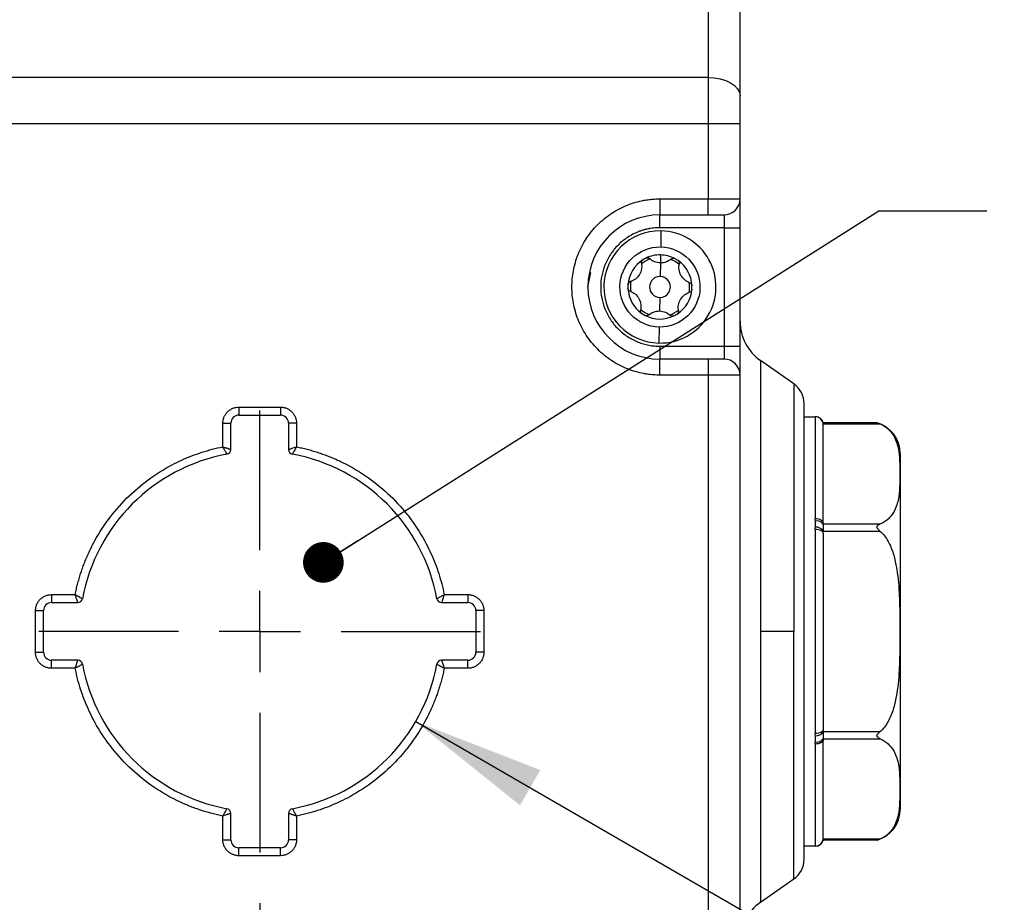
# Model space of a CAD drawing. Header units: millimetres. Extents: x 16 to 683, y 16 to 524.
# Tile 5 of 38: x 153 to 215, y 129 to 184. Entities that reach past the tile are written whole.
import ezdxf

# ---------------------------------------------------------------- set-up
doc = ezdxf.new("R2010")
doc.units = ezdxf.units.MM
doc.header["$LTSCALE"] = 2.5
doc.linetypes.add('CENTERX2', pattern=[20.32, 12.7, -2.54, 2.54, -2.54])
doc.layers.add('CENTER', color=40, linetype='CENTERX2')
doc.layers.add('DIMENSIONS', color=140, linetype='Continuous', lineweight=25)
doc.styles.add('SLDTEXTSTYLE0', font='TXT', dxfattribs={"width": 0.7})
doc.dimstyles.new('SLDDIMSTYLE1', dxfattribs={"dimtxt": 5.39502, "dimasz": 8.255, "dimexe": 0, "dimexo": 0.0625, "dimgap": 1.348755, "dimtad": 0, "dimtih": 1, "dimtoh": 1, "dimrnd": 1e-09, "dimzin": 4, "dimdsep": 46, "dimtxsty": 'SLDTEXTSTYLE0', "dimsah": 1, "dimcen": 0.09, "dimadec": 0, "dimazin": 1, "dimtfac": 1, "dimtofl": 0, "dimtmove": 0, "dimatfit": 3, "dimfxl": 0, "dimfrac": 2, "dimtolj": 1, "dimtzin": 12, "dimarcsym": 0})
doc.dimstyles.new('SLDDIMSTYLE4', dxfattribs={"dimtxt": 5.39502, "dimasz": 8.255, "dimexe": 0, "dimexo": 0.0625, "dimgap": 1.348755, "dimtad": 0, "dimtih": 1, "dimtoh": 1, "dimrnd": 1e-09, "dimzin": 4, "dimdsep": 46, "dimtxsty": 'SLDTEXTSTYLE0', "dimsah": 1, "dimcen": 0.09, "dimadec": 0, "dimazin": 1, "dimtfac": 1, "dimtmove": 0, "dimatfit": 0, "dimfxl": 0, "dimfrac": 2, "dimtolj": 1, "dimtzin": 12, "dimarcsym": 0})
doc.dimstyles.new('SLDDIMSTYLE5', dxfattribs={"dimtxt": 5.39502, "dimasz": 8.255, "dimexe": 0, "dimexo": 0.0625, "dimgap": 1.348755, "dimtad": 0, "dimtih": 1, "dimtoh": 1, "dimrnd": 1e-09, "dimzin": 12, "dimdsep": 46, "dimtxsty": 'SLDTEXTSTYLE0', "dimsah": 1, "dimcen": 0, "dimadec": 0, "dimazin": 3, "dimtfac": 1, "dimtofl": 0, "dimtmove": 0, "dimatfit": 3, "dimfxl": 0, "dimfrac": 2, "dimtolj": 1, "dimtzin": 12, "dimarcsym": 0})
doc.dimstyles.new('SLDDIMSTYLE6', dxfattribs={"dimtxt": 0.18, "dimasz": 2.54, "dimexe": 0, "dimexo": 0.0625, "dimgap": 0, "dimtad": 0, "dimtih": 1, "dimtoh": 1, "dimdec": 0, "dimrnd": 1e-09, "dimzin": 0, "dimdsep": 46, "dimtxsty": 'Standard', "dimblk1": 'DOT', "dimblk2": 'DOT', "dimsah": 1, "dimcen": 0.09, "dimadec": 0, "dimazin": 0, "dimtfac": 2.54, "dimtdec": 0, "dimtofl": 0, "dimtmove": 0, "dimatfit": 3, "dimldrblk": 'DOT', "dimfxl": 0, "dimfrac": 2, "dimtolj": 1, "dimtzin": 0, "dimarcsym": 0})

# ---------------------------------------------------------------- blocks, each defined once
blk = doc.blocks.new('_D_5')
at = {"layer": 'DIMENSIONS'}
for p, q in [((133, 129.142), (133, 74.77)), ((168, 129.142), (168, 74.77)), ((133, 82.707), (117.125, 82.707)), ((141.682, 82.707), (139.87, 82.707)), ((139.87, 82.707), (139.87, 74.133)), ((157.713, 82.707), (159.525, 82.707)), ((159.525, 82.707), (159.525, 74.133)), ((168, 82.707), (183.875, 82.707)), ((139.87, 74.133), (141.682, 74.133)), ((159.525, 74.133), (157.713, 74.133))]:
    blk.add_line(p, q, dxfattribs=at)
for points in [[(133, 82.707), (124.745, 83.977), (124.745, 81.437)], [(168, 82.707), (176.255, 81.437), (176.255, 83.977)]]:
    blk.add_solid(points, dxfattribs=at)
at = {"layer": 'DIMENSIONS', "char_height": 5.2917, "attachment_point": 1, "style": 'SLDTEXTSTYLE0'}
for s, insert in [('35.0', (141.682, 90.736)), ('1.38', (141.682, 80.954))]:
    blk.add_mtext(s, dxfattribs=dict(at, insert=insert))
blk = doc.blocks.new('_D_6')
at = {"layer": 'DIMENSIONS'}
for p, q in [((168, 129.142), (168, 74.77)), ((198, 115.432), (198, 74.77)), ((168, 82.707), (198, 82.707)), ((198, 82.707), (209.989, 82.707)), ((217.299, 82.707), (215.488, 82.707)), ((215.488, 82.707), (215.488, 74.133)), ((233.331, 82.707), (235.143, 82.707)), ((235.143, 82.707), (235.143, 74.133)), ((215.488, 74.133), (217.299, 74.133)), ((235.143, 74.133), (233.331, 74.133))]:
    blk.add_line(p, q, dxfattribs=at)
for points in [[(168, 82.707), (176.255, 81.437), (176.255, 83.977)], [(198, 82.707), (189.745, 83.977), (189.745, 81.437)]]:
    blk.add_solid(points, dxfattribs=at)
at = {"layer": 'DIMENSIONS', "char_height": 5.2917, "attachment_point": 1, "style": 'SLDTEXTSTYLE0'}
for s, insert in [('30.0', (217.299, 90.736)), ('1.18', (217.299, 80.954))]:
    blk.add_mtext(s, dxfattribs=dict(at, insert=insert))
blk = doc.blocks.new('_D_7')
at = {"layer": 'DIMENSIONS'}
for p, q in [((177.743, 140.482), (209.584, 122.099)), ((231.516, 129.933), (229.704, 129.933)), ((229.704, 129.933), (229.704, 121.359)), ((247.548, 129.933), (249.359, 129.933)), ((249.359, 129.933), (249.359, 121.359)), ((209.584, 122.099), (223.474, 122.099)), ((229.704, 121.359), (231.516, 121.359)), ((249.359, 121.359), (247.548, 121.359))]:
    blk.add_line(p, q, dxfattribs=at)
blk.add_solid([(177.743, 140.482), (184.257, 135.254), (185.527, 137.454)], dxfattribs=at)
at = {"layer": 'DIMENSIONS', "char_height": 5.2917, "attachment_point": 1, "style": 'SLDTEXTSTYLE0'}
for s, insert in [('%%c', (227.443, 137.962)), ('22.5', (235.589, 137.962)), ('0.89', (231.516, 128.18)), ('(2X)', (231.668, 118.398))]:
    blk.add_mtext(s, dxfattribs=dict(at, insert=insert))
blk = doc.blocks.new('_Dot')
at = {"color": 0, "linetype": 'ByBlock', "lineweight": -2}
blk.add_line((-0.5, 0), (-1, 0), dxfattribs=at)
at = {"color": 0, "linetype": 'ByBlock', "const_width": 0.5}
blk.add_lwpolyline([(-0.25, 0, 1), (0.25, 0, 1)], format="xyb", close=True, dxfattribs=at)
blk = doc.blocks.new('SW_CENTERMARKSYMBOL_1')
at = {"layer": 'CENTER', "color": 0}
for p, q in [((0, 5.08), (0, 13.79)), ((0, 0), (0, 2.54)), ((-5.08, 0), (-13.79, 0)), ((0, 0), (-2.54, 0)), ((0, 0), (0, -2.54)), ((0, 0), (2.54, 0)), ((5.08, 0), (13.79, 0)), ((0, -5.08), (0, -13.79))]:
    blk.add_line(p, q, dxfattribs=at)

msp = doc.modelspace()

# ---------------------------------------------------------------- linework, layer by layer
for p, q in [((196.000282, 188.815305), (196.000282, 180.686972)), ((198.000282, 179.539819), (198.000282, 187.668152)), ((196.000282, 180.686972), (105.000282, 180.686972)), ((196.000282, 180.686972), (196.000282, 177.81909)), ((105.000282, 177.81909), (196.000282, 177.81909)), ((196.000282, 177.81909), (196.000282, 173.106694)), ((196.000282, 177.81909), (198.000282, 177.81909)), ((198.000282, 173.106694), (198.000282, 177.81909)), ((193.000282, 173.106694), (196.000282, 173.106694)), ((193.000282, 173.106694), (193.000282, 172.106694)), ((196.000282, 172.106694), (196.000282, 173.106694)), ((196.000282, 173.106694), (198.000282, 173.106694)), ((193.000282, 172.106694), (196.000282, 172.106694)), ((193.000282, 171.306694), (193.000282, 172.106694)), ((197.000282, 172.106694), (197.000282, 171.306694)), ((197.000282, 171.306694), (193.000282, 171.306694)), ((193.063164, 171.106129), (193.045198, 170.10629)), ((197.000282, 171.306694), (198.000282, 171.306694)), ((197.000282, 171.306694), (197.000282, 163.906694)), ((198.000282, 163.906694), (198.000282, 171.306694)), ((193.036215, 169.606371), (193.027231, 169.106451)), ((188.500282, 167.606694), (188.673596, 168.51532)), ((193.027231, 169.106451), (193.01196, 168.256589)), ((192.988603, 166.956798), (192.973332, 166.106936)), ((192.955365, 165.107097), (192.937399, 164.107258)), ((193.000282, 163.906694), (193.000282, 163.106694)), ((193.000282, 163.906694), (197.000282, 163.906694)), ((197.000282, 163.906694), (197.000282, 163.106694)), ((197.000282, 163.906694), (198.000282, 163.906694)), ((196.000282, 163.106694), (193.000282, 163.106694)), ((193.000282, 162.106694), (193.000282, 163.106694)), ((196.000282, 163.106694), (196.000282, 162.106694)), ((199.279552, 163.011769), (199.279552, 146.106694)), ((201.360646, 161.554571), (199.279552, 163.011769)), ((196.000282, 162.106694), (193.000282, 162.106694)), ((196.000282, 162.106694), (196.000282, 118.606694)), ((198.000282, 162.106694), (196.000282, 162.106694)), ((198.000282, 118.606694), (198.000282, 162.106694)), ((201.360646, 161.554571), (201.360646, 146.106694)), ((166.700282, 160.106694), (169.300282, 160.106694)), ((166.700282, 160.106694), (166.700282, 159.606694)), ((169.300282, 160.106694), (169.300282, 159.606694)), ((166.700282, 159.606694), (169.300282, 159.606694)), ((202.000282, 159.506694), (202.717076, 159.506694)), ((202.700282, 159.501313), (202.700282, 153.132818)), ((165.700282, 157.629389), (165.700282, 159.106694)), ((165.700282, 159.106694), (166.200282, 159.106694)), ((166.200282, 157.46418), (166.200282, 159.106694)), ((169.800282, 159.106694), (169.800282, 157.46418)), ((170.300282, 159.106694), (169.800282, 159.106694)), ((170.300282, 159.106694), (170.300282, 157.629389)), ((206.551116, 159.135194), (203.200223, 159.135194)), ((203.200282, 159.068207), (206.740257, 159.068207)), ((203.200282, 152.803957), (203.200282, 152.87065)), ((206.740257, 152.803957), (203.200282, 152.803957)), ((202.700282, 152.475189), (202.700282, 139.738199)), ((203.200282, 152.237558), (203.200282, 152.370944)), ((203.200282, 152.370944), (206.740257, 152.370944)), ((155.000282, 148.406694), (156.477587, 148.406694)), ((155.000282, 148.406694), (155.000282, 147.906694)), ((179.522977, 148.406694), (181.000282, 148.406694)), ((181.000282, 148.406694), (181.000282, 147.906694)), ((155.000282, 147.906694), (156.642795, 147.906694)), ((179.357768, 147.906694), (181.000282, 147.906694)), ((154.000282, 144.806694), (154.000282, 147.406694)), ((154.000282, 147.406694), (154.500282, 147.406694)), ((154.500282, 144.806694), (154.500282, 147.406694)), ((181.500282, 147.406694), (181.500282, 144.806694)), ((182.000282, 147.406694), (181.500282, 147.406694)), ((182.000282, 147.406694), (182.000282, 144.806694)), ((199.279552, 146.106694), (199.279552, 129.201618)), ((201.360646, 146.106694), (199.279552, 146.106694)), ((201.360646, 130.658816), (201.360646, 146.106694)), ((154.000282, 144.806694), (154.500282, 144.806694)), ((182.000282, 144.806694), (181.500282, 144.806694)), ((156.642795, 144.306694), (155.000282, 144.306694)), ((155.000282, 143.806694), (155.000282, 144.306694)), ((181.000282, 144.306694), (179.357768, 144.306694)), ((181.000282, 143.806694), (181.000282, 144.306694)), ((156.477587, 143.806694), (155.000282, 143.806694)), ((181.000282, 143.806694), (179.522977, 143.806694)), ((203.200282, 139.842443), (203.200282, 139.975829)), ((206.740257, 139.842443), (203.200282, 139.842443)), ((202.700282, 139.080569), (202.700282, 132.712074)), ((203.200282, 139.342737), (203.200282, 139.40943)), ((203.200282, 139.40943), (206.740257, 139.40943)), ((166.200282, 133.106694), (166.200282, 134.749207)), ((169.800282, 134.749207), (169.800282, 133.106694)), ((165.700282, 133.106694), (165.700282, 134.583999)), ((170.300282, 134.583999), (170.300282, 133.106694)), ((165.700282, 133.106694), (166.200282, 133.106694)), ((170.300282, 133.106694), (169.800282, 133.106694)), ((206.740257, 133.14518), (203.200282, 133.14518)), ((206.551116, 133.078193), (203.200282, 133.078193)), ((169.300282, 132.606694), (166.700282, 132.606694)), ((166.700282, 132.106694), (166.700282, 132.606694)), ((169.300282, 132.106694), (169.300282, 132.606694)), ((202.717076, 132.706694), (202.000282, 132.706694)), ((169.300282, 132.106694), (166.700282, 132.106694)), ((199.279552, 129.201618), (201.360646, 130.658816))]:
    msp.add_line(p, q)
at = {"flags": 128}
for points in [[(196.000282, 180.686972), (196.390462, 180.66493), (196.765649, 180.59965), (197.111422, 180.493642), (197.414495, 180.350978), (197.663221, 180.177143), (197.848041, 179.978815), (197.961852, 179.763617), (198.000282, 179.539819)], [(203.200282, 152.87065), (203.190674, 152.921796), (203.162221, 152.970977), (203.116016, 153.016303), (203.053835, 153.056031), (202.978067, 153.088635), (202.891623, 153.112862), (202.797827, 153.127781), (202.700282, 153.132818)], [(203.200282, 152.237558), (203.190674, 152.283917), (203.162221, 152.328495), (203.116016, 152.369578), (203.053835, 152.405588), (202.978067, 152.435141), (202.891623, 152.4571), (202.797827, 152.470623), (202.700282, 152.475189)], [(203.200282, 139.975829), (203.190674, 139.92947), (203.162221, 139.884892), (203.116016, 139.843809), (203.053835, 139.807799), (202.978067, 139.778247), (202.891623, 139.756287), (202.797827, 139.742765), (202.700282, 139.738199)], [(203.200282, 139.342737), (203.190674, 139.291591), (203.162221, 139.24241), (203.116016, 139.197084), (203.053835, 139.157356), (202.978067, 139.124752), (202.891623, 139.100525), (202.797827, 139.085606), (202.700282, 139.080569)]]:
    msp.add_lwpolyline(points, dxfattribs=at)
for centre, radius, start, end in [((197.000282, 173.106694), 1, 270, 0), ((193.000282, 167.606694), 4.5, 90, 270), ((193.000282, 167.606694), 3.5, 88.97053824, 268.97053824), ((193.000282, 167.606694), 3.5, 268.97053824, 88.97053824), ((193.000282, 167.606694), 2, 122.40769761, 175.53337887), ((193.000282, 167.606694), 1.85, 109.32354513, 128.61753135), ((193.000282, 167.606694), 2, 115.53337887, 122.40769761), ((193.000282, 167.606694), 2, 88.97053824, 115.53337887), ((193.000282, 167.606694), 2, 62.40769761, 88.97053824), ((193.000282, 167.606694), 1.85, 49.32354513, 68.61753135), ((193.000282, 167.606694), 2, 55.53337887, 62.40769761), ((193.000282, 167.606694), 2, 2.40769761, 55.53337887), ((193.000282, 167.606694), 1.85, 169.32354513, 188.61753135), ((193.000282, 167.606694), 0.65, 88.97053824, 268.97053824), ((193.000282, 167.606694), 0.65, 268.97053824, 88.97053824), ((193.000282, 167.606694), 1.85, 349.32354513, 8.61753135), ((193.000282, 167.606694), 2, 175.53337887, 182.40769761), ((193.000282, 167.606694), 2, 182.40769761, 235.53337887), ((193.000282, 167.606694), 2, 302.40769761, 355.53337887), ((193.000282, 167.606694), 2, 355.53337887, 2.40769761), ((193.000282, 167.606694), 1.85, 229.32354513, 248.61753135), ((193.000282, 167.606694), 1.85, 289.32354513, 308.61753135), ((193.000282, 167.606694), 2, 235.53337887, 242.40769761), ((193.000282, 167.606694), 2, 242.40769761, 295.53337887), ((193.000282, 167.606694), 2, 295.53337887, 302.40769761), ((201.000282, 165.469225), 3, 180, 235), ((197.000282, 162.106694), 1, 0, 90), ((200.500282, 160.325843), 1.5, 0, 55), ((166.700282, 159.106694), 0.5, 90, 180), ((169.300282, 159.106694), 0.5, 0, 90), ((202.700382, 159.001414), 0.4999, 0.01150685, 90.01150223), ((202.704439, 159.005006), 0.499854, 7.26387742, 89.86123002), ((206.000282, 157.212545), 2, 0, 74.01313607), ((165.900282, 157.46418), 0.3, 280.4756817, 0), ((170.100282, 157.46418), 0.3, 180, 259.5243183), ((168.000282, 146.106694), 11.25, 100.4756817, 169.5243183), ((168.000282, 146.106694), 11.25, 10.4756817, 79.5243183), ((202.812998, 152.543741), 0.466584, 33.89717916, 103.30139447), ((202.74839, 152.075583), 0.539856, 33.1690001, 94.54085965), ((155.000282, 147.406694), 0.5, 90, 180), ((156.642795, 148.206694), 0.3, 270, 349.5243183), ((179.357768, 148.206694), 0.3, 190.4756817, 270), ((181.000282, 147.406694), 0.5, 0, 90), ((155.000282, 144.806694), 0.5, 180, 270), ((181.000282, 144.806694), 0.5, 270, 0), ((156.642795, 144.006694), 0.3, 10.4756817, 90), ((168.000282, 146.106694), 11.25, 190.4756817, 259.5243183), ((168.000282, 146.106694), 11.25, 280.4756817, 349.5243183), ((179.357768, 144.006694), 0.3, 90, 169.5243183), ((202.74839, 140.137804), 0.539856, 265.45914035, 326.8309999), ((202.812998, 139.669646), 0.466584, 256.69860553, 326.10282084), ((165.900282, 134.749207), 0.3, 0, 79.5243183), ((170.100282, 134.749207), 0.3, 100.4756817, 180), ((206.000282, 135.000842), 2, 285.98686393, 0), ((166.700282, 133.106694), 0.5, 180, 270), ((169.300282, 133.106694), 0.5, 270, 0), ((202.700382, 133.211973), 0.4999, 269.98849777, 359.98849315), ((202.704439, 133.208381), 0.499854, 270.13876998, 352.73612258), ((200.500282, 131.887544), 1.5, 305, 0), ((201.000282, 126.744162), 3, 125, 180)]:
    msp.add_arc(centre, radius, start, end)
for points in [[(198.000282, 177.81909), (198.000282, 178.434735), (198.000282, 179.035512), (198.000282, 179.539819)], [(196.000282, 172.106694), (196.552197, 172.106694), (197.000282, 172.106694), (197.000282, 172.106694)], [(192.138208, 169.411362), (192.166501, 169.424878), (192.197296, 169.431415), (192.228009, 169.430863)], [(192.228009, 169.430863), (192.279252, 169.429942), (192.326421, 169.409415), (192.361212, 169.376794)], [(193.702533, 169.352692), (193.738578, 169.384132), (193.786169, 169.402864), (193.837593, 169.40194)], [(193.837593, 169.40194), (193.868296, 169.401388), (193.898851, 169.393746), (193.926636, 169.379225)], [(198.000282, 162.106694), (198.000282, 162.106694), (198.000282, 162.913247), (198.000282, 163.906694)], [(197.000282, 163.106694), (197.000282, 163.106694), (196.552197, 163.106694), (196.000282, 163.106694)], [(203.200282, 152.237558), (203.200282, 148.411965), (203.200282, 143.801422), (203.200282, 139.975829)], [(203.200282, 133.14518), (203.200282, 133.101295), (203.200282, 133.078193), (203.200282, 133.078193)]]:
    msp.add_open_spline(points, degree=3)
for points, knots in [([(193.000282, 162.106694), (192.933126, 162.107399), (192.798936, 162.108808), (192.59801, 162.120244), (192.397717, 162.138509), (192.198052, 162.164274), (191.890304, 162.215412), (191.478124, 162.31242), (190.965763, 162.487209), (190.465976, 162.714692), (189.819213, 163.092484), (189.083337, 163.689947), (188.369032, 164.569468), (187.85835, 165.555179), (187.563668, 166.580238), (187.46951, 167.606694), (187.563668, 168.63315), (187.85835, 169.658208), (188.369032, 170.643919), (189.083337, 171.52344), (189.819076, 172.120793), (190.465818, 172.498613), (190.965436, 172.726055), (191.477961, 172.900894), (191.933626, 173.008266), (192.330502, 173.069025), (192.664734, 173.100828), (192.88835, 173.104737), (193.000282, 173.106694)], [0, 0, 0, 0, 0.011672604, 0.023324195, 0.034970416, 0.046626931, 0.05830936, 0.089190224, 0.120101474, 0.152270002, 0.18446904, 0.250118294, 0.315767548, 0.380052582, 0.441771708, 0.500002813, 0.558233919, 0.619953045, 0.684238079, 0.749887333, 0.815536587, 0.847705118, 0.879904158, 0.910785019, 0.941696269, 0.961136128, 0.980546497, 1, 1, 1, 1]), ([(198.000282, 171.306694), (198.000282, 171.78407), (198.000282, 172.24193), (198.000282, 172.917042), (198.000282, 173.106694), (198.000282, 173.106694)], [0, 0, 0, 0, 0.5, 0.5, 1, 1, 1, 1]), ([(193.000282, 171.306694), (192.933395, 171.305682), (192.800099, 171.303666), (192.601242, 171.287179), (192.404385, 171.260804), (192.209532, 171.223594), (192.016688, 171.175807), (191.825859, 171.117355), (191.583612, 171.028819), (191.295409, 170.897722), (190.970049, 170.707574), (190.663238, 170.483768), (190.285136, 170.142669), (189.884506, 169.649888), (189.544655, 168.992816), (189.343171, 168.304339), (189.278846, 167.60687), (189.343135, 166.909228), (189.544574, 166.220729), (189.884506, 165.563499), (190.285023, 165.070859), (190.663097, 164.729731), (190.969751, 164.506014), (191.295256, 164.315722), (191.62881, 164.164066), (191.966897, 164.047723), (192.305766, 163.966562), (192.650958, 163.91592), (192.883485, 163.909778), (193.000282, 163.906694)], [0, 0, 0, 0, 0.017276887, 0.034430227, 0.051509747, 0.068565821, 0.085649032, 0.10280972, 0.120097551, 0.15225168, 0.184451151, 0.217289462, 0.25017408, 0.315809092, 0.380080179, 0.440024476, 0.500014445, 0.559958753, 0.619948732, 0.684219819, 0.749854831, 0.782693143, 0.815577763, 0.847731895, 0.87993137, 0.910075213, 0.939954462, 0.96983936, 1, 1, 1, 1]), ([(192.955365, 165.107097), (191.5758, 165.131887), (190.475895, 166.272045), (190.525475, 169.031175), (191.665633, 170.13108), (193.045198, 170.10629)], [0, 0, 0, 0, 0.5, 0.5, 1, 1, 1, 1]), ([(193.045198, 170.10629), (194.424763, 170.0815), (195.524668, 168.941342), (195.475088, 166.182212), (194.33493, 165.082307), (192.955365, 165.107097)], [0, 0, 0, 0, 0.5, 0.5, 1, 1, 1, 1]), ([(191.839329, 169.087861), (191.831978, 169.125336), (191.835426, 169.165396), (191.865699, 169.239168), (191.893011, 169.27274), (191.928401, 169.295205)], [0, 0, 0, 0, 0.5, 0.5, 1, 1, 1, 1]), ([(193.027231, 169.106451), (192.898542, 169.108764), (192.773478, 169.136174), (192.547695, 169.230249), (192.446726, 169.296616), (192.361212, 169.376794)], [0, 0, 0, 0, 0.5, 0.5, 1, 1, 1, 1]), ([(193.702533, 169.352692), (193.614205, 169.275647), (193.512158, 169.213528), (193.282306, 169.127078), (193.155978, 169.104138), (193.027231, 169.106451)], [0, 0, 0, 0, 0.5, 0.5, 1, 1, 1, 1]), ([(194.132134, 169.255606), (194.166636, 169.231922), (194.192447, 169.198086), (194.220514, 169.122364), (194.222383, 169.082344), (194.213699, 169.045194)], [0, 0, 0, 0, 0.5, 0.5, 1, 1, 1, 1]), ([(191.839329, 169.087861), (191.861899, 168.972786), (191.864663, 168.853284), (191.82454, 168.610886), (191.780523, 168.489157), (191.650184, 168.272082), (191.563395, 168.175922), (191.36766, 168.026222), (191.260127, 167.972303), (191.147795, 167.938294)], [0, 0, 0, 0, 0.25, 0.25, 0.5, 0.5, 0.75, 0.75, 1, 1, 1, 1]), ([(194.863486, 167.871525), (194.752544, 167.909516), (194.64767, 167.966873), (194.457809, 168.12282), (194.374396, 168.221804), (194.251574, 168.443219), (194.211691, 168.56646), (194.179915, 168.810821), (194.186986, 168.930907), (194.213699, 169.045194)], [0, 0, 0, 0, 0.25, 0.25, 0.5, 0.5, 0.75, 0.75, 1, 1, 1, 1]), ([(191.006356, 167.76245), (191.009615, 167.804172), (191.026013, 167.843443), (191.077557, 167.905611), (191.111281, 167.927239), (191.147795, 167.938294)], [0, 0, 0, 0, 0.5, 0.5, 1, 1, 1, 1]), ([(191.137077, 167.341862), (191.100948, 167.354234), (191.067977, 167.37725), (191.019226, 167.440354), (191.003808, 167.480792), (191.002047, 167.522674)], [0, 0, 0, 0, 0.5, 0.5, 1, 1, 1, 1]), ([(191.137077, 167.341862), (191.248019, 167.303872), (191.352893, 167.246514), (191.542755, 167.090567), (191.626167, 166.991583), (191.748989, 166.770169), (191.788872, 166.646927), (191.820648, 166.402566), (191.813577, 166.28248), (191.786864, 166.168193)], [0, 0, 0, 0, 0.25, 0.25, 0.5, 0.5, 0.75, 0.75, 1, 1, 1, 1]), ([(194.161235, 166.125527), (194.138664, 166.240601), (194.1359, 166.360103), (194.176024, 166.602501), (194.22004, 166.72423), (194.35038, 166.941305), (194.437168, 167.037465), (194.632904, 167.187165), (194.740436, 167.241084), (194.852769, 167.275093)], [0, 0, 0, 0, 0.25, 0.25, 0.5, 0.5, 0.75, 0.75, 1, 1, 1, 1]), ([(194.994207, 167.450937), (194.990948, 167.409215), (194.97455, 167.369944), (194.923007, 167.307776), (194.889283, 167.286148), (194.852769, 167.275093)], [0, 0, 0, 0, 0.5, 0.5, 1, 1, 1, 1]), ([(194.863486, 167.871525), (194.899616, 167.859153), (194.932586, 167.836137), (194.981338, 167.773034), (194.996755, 167.732595), (194.998516, 167.690713)], [0, 0, 0, 0, 0.5, 0.5, 1, 1, 1, 1]), ([(191.86843, 165.957782), (191.833927, 165.981465), (191.808116, 166.015301), (191.780049, 166.091023), (191.778181, 166.131043), (191.786864, 166.168193)], [0, 0, 0, 0, 0.5, 0.5, 1, 1, 1, 1]), ([(192.29803, 165.860695), (192.386358, 165.93774), (192.488405, 165.999859), (192.718257, 166.086309), (192.844585, 166.109249), (192.973332, 166.106936)], [0, 0, 0, 0, 0.5, 0.5, 1, 1, 1, 1]), ([(192.973332, 166.106936), (193.102022, 166.104623), (193.227086, 166.077213), (193.452868, 165.983138), (193.553837, 165.916771), (193.639351, 165.836593)], [0, 0, 0, 0, 0.5, 0.5, 1, 1, 1, 1]), ([(194.161235, 166.125527), (194.168585, 166.088052), (194.165137, 166.047991), (194.134864, 165.974219), (194.107552, 165.940648), (194.072162, 165.918182)], [0, 0, 0, 0, 0.5, 0.5, 1, 1, 1, 1]), ([(192.29803, 165.860695), (192.269251, 165.835592), (192.232833, 165.818547), (192.153808, 165.807879), (192.111079, 165.814746), (192.073928, 165.834162)], [0, 0, 0, 0, 0.5, 0.5, 1, 1, 1, 1]), ([(193.862355, 165.802025), (193.824594, 165.783986), (193.782385, 165.778552), (193.702774, 165.792106), (193.667182, 165.810498), (193.639351, 165.836593)], [0, 0, 0, 0, 0.5, 0.5, 1, 1, 1, 1]), ([(165.700282, 159.106694), (165.701116, 159.138218), (165.702779, 159.201007), (165.716469, 159.294256), (165.738414, 159.385889), (165.780933, 159.509666), (165.858233, 159.659734), (165.988266, 159.818414), (166.147121, 159.948779), (166.324916, 160.039867), (166.511687, 160.096704), (166.637388, 160.103362), (166.700282, 160.106694)], [0, 0, 0, 0, 0.060258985, 0.120020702, 0.179824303, 0.240207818, 0.369998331, 0.500130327, 0.629920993, 0.760053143, 0.879943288, 1, 1, 1, 1]), ([(169.300282, 160.106694), (169.331806, 160.105859), (169.394595, 160.104197), (169.487844, 160.090506), (169.579477, 160.068561), (169.703254, 160.026042), (169.853322, 159.948742), (170.012002, 159.818709), (170.142367, 159.659854), (170.233455, 159.48206), (170.290292, 159.295288), (170.29695, 159.169587), (170.300282, 159.106694)], [0, 0, 0, 0, 0.060258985, 0.120020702, 0.179824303, 0.240207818, 0.369998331, 0.500130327, 0.629920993, 0.760053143, 0.879943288, 1, 1, 1, 1]), ([(202.000282, 131.887544), (202.000282, 131.887544), (202.000282, 133.385704), (202.000282, 138.718769), (202.000282, 142.335647), (202.000282, 149.87774), (202.000282, 153.494618), (202.000282, 158.827683), (202.000282, 160.325843), (202.000282, 160.325843)], [0, 0, 0, 0, 0.25, 0.25, 0.5, 0.5, 0.75, 0.75, 1, 1, 1, 1]), ([(202.700282, 159.501313), (202.700499, 159.502026), (202.700929, 159.503441), (202.704084, 159.504389), (202.70565, 159.504859)], [0, 0, 0, 0, 0.503699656, 1, 1, 1, 1]), ([(202.70565, 159.504859), (202.708905, 159.505502), (202.714128, 159.506534), (202.71627, 159.50665), (202.717076, 159.506694)], [0, 0, 0, 0, 0.6233978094, 1, 1, 1, 1]), ([(203.201332, 159.131245), (203.1832, 159.181729), (203.14589, 159.285606), (203.028883, 159.408521), (202.880656, 159.491413), (202.7706, 159.501694), (202.717076, 159.506694)], [0, 0, 0, 0, 0.242826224, 0.499647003, 0.756662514, 1, 1, 1, 1]), ([(203.200224, 159.130891), (203.200234, 159.132207), (203.2003, 159.140572), (203.200115, 159.112183), (203.200247, 159.077363), (203.200282, 159.068207)], [0, 0, 0, 0, 0.121017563, 0.768870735, 1, 1, 1, 1]), ([(203.200282, 152.953893), (203.200282, 153.362076), (203.200282, 154.206775), (203.200282, 155.355265), (203.200282, 156.409462), (203.200282, 157.30719), (203.200282, 158.031877), (203.200282, 158.556617), (203.200282, 158.902213), (203.200282, 158.968412), (203.200282, 159.001514)], [0, 0, 0, 0, 0.1160026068, 0.2400573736, 0.3680003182, 0.4959838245, 0.6239267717, 0.7519102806, 0.8759450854, 1, 1, 1, 1]), ([(206.740257, 159.068207), (206.69744, 159.085852), (206.655961, 159.101127), (206.583204, 159.125727), (206.551116, 159.135194), (206.551116, 159.135194)], [0, 0, 0, 0, 0.5, 0.5, 1, 1, 1, 1]), ([(206.740257, 159.068207), (206.955626, 158.979456), (207.11707, 158.868499), (207.385131, 158.626503), (207.485464, 158.499356), (207.648708, 158.238233), (207.711042, 158.103499), (207.80909, 157.834302), (207.845098, 157.699318), (207.928955, 157.293652), (207.953386, 157.022277), (207.981676, 156.478918), (207.985338, 156.206928), (207.985309, 155.662731), (207.981613, 155.390431), (207.953143, 154.84683), (207.928551, 154.575413), (207.844397, 154.170037), (207.808282, 154.03521), (207.710099, 153.766517), (207.647919, 153.632445), (207.484692, 153.371798), (207.382709, 153.243298), (207.183894, 153.064079), (207.110146, 153.006746), (206.941921, 152.898752), (206.846965, 152.84793), (206.740257, 152.803957)], [0, 0, 0, 0, 0.0625, 0.0625, 0.125, 0.125, 0.1875, 0.1875, 0.25, 0.25, 0.375, 0.375, 0.5, 0.5, 0.625, 0.625, 0.75, 0.75, 0.8125, 0.8125, 0.875, 0.875, 0.9375, 0.9375, 0.96875, 0.96875, 1, 1, 1, 1]), ([(156.477587, 148.406694), (156.500658, 148.517548), (156.546725, 148.738895), (156.627693, 149.067793), (156.717193, 149.393573), (156.816081, 149.716064), (156.924128, 150.035312), (157.041395, 150.351302), (157.167866, 150.664039), (157.303541, 150.973517), (157.448432, 151.279749), (157.817586, 152.005659), (158.504162, 153.104329), (159.66083, 154.445869), (161.002537, 155.602743), (162.197123, 156.349249), (163.130495, 156.807444), (163.753383, 157.070119), (164.389526, 157.295152), (165.038268, 157.485968), (165.479239, 157.581501), (165.700282, 157.629389)], [0, 0, 0, 0, 0.024577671, 0.049074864, 0.073511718, 0.097908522, 0.122285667, 0.146663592, 0.171062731, 0.19550347, 0.220006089, 0.244590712, 0.37228189, 0.500012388, 0.627703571, 0.755434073, 0.804504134, 0.853332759, 0.902082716, 0.950917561, 1, 1, 1, 1]), ([(165.700282, 157.629389), (165.723911, 157.621678), (165.769369, 157.606845), (165.833755, 157.586019), (165.890914, 157.567366), (165.940643, 157.550915), (165.983093, 157.536664), (166.018659, 157.524587), (166.073446, 157.506191), (166.137294, 157.485406), (166.190541, 157.467609), (166.197086, 157.465305), (166.200282, 157.46418)], [0, 0, 0, 0, 0.0925746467, 0.1780970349, 0.2565697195, 0.3279968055, 0.3923845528, 0.4497423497, 0.5000843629, 0.6750141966, 0.8413173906, 1, 1, 1, 1]), ([(165.954827, 157.16918), (165.954424, 157.16989), (165.953609, 157.171325), (165.947093, 157.183086), (165.936634, 157.202251), (165.921784, 157.229667), (165.902583, 157.265074), (165.876116, 157.313879), (165.83584, 157.38539), (165.776265, 157.493019), (165.727379, 157.580756), (165.700282, 157.629389)], [0, 0, 0, 0, 0.0784648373, 0.1587790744, 0.2410761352, 0.3254824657, 0.4121188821, 0.5011018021, 0.6269719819, 0.793234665, 1, 1, 1, 1]), ([(169.800282, 157.46418), (169.801056, 157.464455), (169.802623, 157.465011), (169.815422, 157.4694), (169.836223, 157.476373), (169.865921, 157.486191), (169.904239, 157.498813), (169.957457, 157.516246), (170.035792, 157.542992), (170.152899, 157.581596), (170.247898, 157.612402), (170.300282, 157.629389)], [0, 0, 0, 0, 0.078618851, 0.159018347, 0.24133845, 0.325709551, 0.412252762, 0.5010803, 0.629254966, 0.795566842, 1, 1, 1, 1]), ([(170.300282, 157.629389), (170.287952, 157.607417), (170.264281, 157.565232), (170.231252, 157.505473), (170.20205, 157.452676), (170.176682, 157.407016), (170.155048, 157.368315), (170.136986, 157.336149), (170.109193, 157.286062), (170.077523, 157.227218), (170.050778, 157.178118), (170.047389, 157.172111), (170.045736, 157.16918)], [0, 0, 0, 0, 0.093888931, 0.18026489, 0.259145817, 0.330549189, 0.394492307, 0.450993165, 0.500072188, 0.675244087, 0.841556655, 1, 1, 1, 1]), ([(170.300282, 157.629389), (170.411136, 157.606317), (170.632483, 157.56025), (170.961381, 157.479283), (171.287161, 157.389782), (171.609653, 157.290894), (171.9289, 157.182847), (172.24489, 157.06558), (172.557627, 156.939109), (172.867105, 156.803434), (173.173337, 156.658543), (173.899247, 156.28939), (174.997917, 155.602813), (176.339457, 154.446145), (177.496331, 153.104438), (178.242837, 151.909852), (178.701032, 150.976481), (178.963707, 150.353592), (179.18874, 149.717449), (179.379557, 149.068707), (179.475089, 148.627736), (179.522977, 148.406694)], [0, 0, 0, 0, 0.024577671, 0.049074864, 0.073511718, 0.097908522, 0.122285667, 0.146663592, 0.171062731, 0.19550347, 0.220006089, 0.244590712, 0.37228189, 0.500012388, 0.627703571, 0.755434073, 0.804504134, 0.853332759, 0.902082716, 0.950917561, 1, 1, 1, 1]), ([(208.000282, 157.212545), (208.000282, 157.212545), (208.000282, 156.042408), (208.000282, 151.877024), (208.000282, 149.052065), (208.000282, 143.161322), (208.000282, 140.336363), (208.000282, 136.170979), (208.000282, 135.000842), (208.000282, 135.000842)], [0, 0, 0, 0, 0.25, 0.25, 0.5, 0.5, 0.75, 0.75, 1, 1, 1, 1]), ([(202.70565, 152.997808), (202.704084, 153.020184), (202.700929, 153.065269), (202.700499, 153.110191), (202.700282, 153.132818)], [0, 0, 0, 0, 0.496300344, 1, 1, 1, 1]), ([(202.700282, 152.475189), (202.700499, 152.498529), (202.700929, 152.544866), (202.704084, 152.590899), (202.70565, 152.613744)], [0, 0, 0, 0, 0.503699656, 1, 1, 1, 1]), ([(202.70565, 152.613744), (202.710758, 152.678406), (202.717079, 152.742727), (202.717074, 152.870748), (202.710754, 152.934413), (202.70565, 152.997808)], [0, 0, 0, 0, 0.5, 0.5, 1, 1, 1, 1]), ([(203.200282, 152.803957), (203.200282, 152.759991), (203.200281, 152.696513), (203.200282, 152.545614), (203.200282, 152.458875), (203.200282, 152.370944)], [0, 0, 0, 0, 0.5, 0.5, 1, 1, 1, 1]), ([(206.740257, 152.370944), (206.697362, 152.406298), (206.6558, 152.442765), (206.582963, 152.525064), (206.55097, 152.57327), (206.551189, 152.64529), (206.559618, 152.66797), (206.585059, 152.706158), (206.601763, 152.722382), (206.656145, 152.765265), (206.697492, 152.786334), (206.740257, 152.803957)], [0, 0, 0, 0, 0.25, 0.25, 0.5, 0.5, 0.625, 0.625, 0.75, 0.75, 1, 1, 1, 1]), ([(206.740257, 152.370944), (206.955626, 152.193441), (207.11707, 151.971529), (207.385131, 151.487537), (207.485464, 151.233242), (207.648708, 150.710996), (207.711042, 150.441527), (207.80909, 149.903134), (207.845098, 149.633166), (207.928955, 148.821835), (207.953386, 148.279084), (207.981676, 147.192366), (207.985338, 146.648386), (207.985309, 145.559992), (207.981613, 145.015391), (207.953143, 143.92819), (207.928551, 143.385356), (207.844397, 142.574604), (207.808282, 142.30495), (207.710099, 141.767564), (207.647919, 141.49942), (207.484692, 140.978126), (207.382709, 140.721126), (207.183894, 140.362688), (207.110146, 140.248022), (206.941921, 140.032034), (206.846965, 139.93039), (206.740257, 139.842443)], [0, 0, 0, 0, 0.0625, 0.0625, 0.125, 0.125, 0.1875, 0.1875, 0.25, 0.25, 0.375, 0.375, 0.5, 0.5, 0.625, 0.625, 0.75, 0.75, 0.8125, 0.8125, 0.875, 0.875, 0.9375, 0.9375, 0.96875, 0.96875, 1, 1, 1, 1]), ([(154.000282, 147.406694), (154.001116, 147.438218), (154.002779, 147.501007), (154.016469, 147.594256), (154.038414, 147.685889), (154.080933, 147.809666), (154.158233, 147.959734), (154.288266, 148.118414), (154.447121, 148.248779), (154.624916, 148.339867), (154.811687, 148.396704), (154.937388, 148.403362), (155.000282, 148.406694)], [0, 0, 0, 0, 0.060258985, 0.120020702, 0.179824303, 0.240207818, 0.369998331, 0.500130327, 0.629920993, 0.760053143, 0.879943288, 1, 1, 1, 1]), ([(156.642795, 147.906694), (156.64252, 147.907468), (156.641964, 147.909035), (156.637575, 147.921834), (156.630602, 147.942635), (156.620784, 147.972333), (156.608161, 148.010652), (156.590728, 148.06387), (156.563983, 148.142205), (156.525379, 148.259311), (156.494573, 148.35431), (156.477587, 148.406694)], [0, 0, 0, 0, 0.078619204, 0.159019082, 0.241339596, 0.32571114, 0.412254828, 0.501082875, 0.629256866, 0.795567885, 1, 1, 1, 1]), ([(156.477587, 148.406694), (156.499558, 148.394364), (156.541743, 148.370693), (156.601502, 148.337664), (156.654298, 148.308462), (156.699958, 148.283095), (156.738659, 148.26146), (156.770825, 148.243398), (156.820912, 148.215605), (156.879756, 148.183935), (156.928857, 148.15719), (156.934864, 148.153801), (156.937795, 148.152148)], [0, 0, 0, 0, 0.093888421, 0.180263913, 0.259144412, 0.330547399, 0.394490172, 0.450990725, 0.500069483, 0.675242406, 0.841555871, 1, 1, 1, 1]), ([(179.062769, 148.152148), (179.063478, 148.152551), (179.064913, 148.153366), (179.076674, 148.159882), (179.095839, 148.170341), (179.123255, 148.185191), (179.158662, 148.204392), (179.207466, 148.230858), (179.278977, 148.271135), (179.386606, 148.33071), (179.474344, 148.379596), (179.522977, 148.406694)], [0, 0, 0, 0, 0.078464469, 0.158778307, 0.241074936, 0.325480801, 0.412116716, 0.501099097, 0.626969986, 0.79323357, 1, 1, 1, 1]), ([(179.522977, 148.406694), (179.515266, 148.383064), (179.500434, 148.337606), (179.479607, 148.27322), (179.460954, 148.216061), (179.444503, 148.166332), (179.430252, 148.123882), (179.418176, 148.088316), (179.399779, 148.033529), (179.378994, 147.969681), (179.361197, 147.916434), (179.358893, 147.909889), (179.357768, 147.906694)], [0, 0, 0, 0, 0.092574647, 0.178097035, 0.256569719, 0.327996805, 0.392384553, 0.44974235, 0.500084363, 0.675014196, 0.84131739, 1, 1, 1, 1]), ([(181.000282, 148.406694), (181.031806, 148.405859), (181.094595, 148.404197), (181.187844, 148.390506), (181.279477, 148.368561), (181.403254, 148.326042), (181.553322, 148.248742), (181.712002, 148.118709), (181.842367, 147.959854), (181.933455, 147.78206), (181.990292, 147.595288), (181.99695, 147.469587), (182.000282, 147.406694)], [0, 0, 0, 0, 0.0602589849, 0.1200207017, 0.1798243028, 0.2402078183, 0.3699983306, 0.5001303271, 0.629920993, 0.7600531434, 0.879943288, 1, 1, 1, 1]), ([(155.000282, 143.806694), (154.968757, 143.807528), (154.905969, 143.809191), (154.812719, 143.822881), (154.721086, 143.844826), (154.597309, 143.887345), (154.447241, 143.964645), (154.288561, 144.094678), (154.158196, 144.253533), (154.067108, 144.431328), (154.010271, 144.618099), (154.003613, 144.7438), (154.000282, 144.806694)], [0, 0, 0, 0, 0.060258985, 0.120020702, 0.179824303, 0.240207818, 0.369998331, 0.500130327, 0.629920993, 0.760053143, 0.879943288, 1, 1, 1, 1]), ([(182.000282, 144.806694), (181.999447, 144.775169), (181.997785, 144.71238), (181.984094, 144.619131), (181.962149, 144.527498), (181.91963, 144.403721), (181.842331, 144.253653), (181.712298, 144.094973), (181.553442, 143.964608), (181.375648, 143.87352), (181.188876, 143.816683), (181.063176, 143.810025), (181.000282, 143.806694)], [0, 0, 0, 0, 0.0602589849, 0.1200207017, 0.1798243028, 0.2402078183, 0.3699983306, 0.5001303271, 0.629920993, 0.7600531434, 0.879943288, 1, 1, 1, 1]), ([(156.477587, 143.806694), (156.485297, 143.830323), (156.50013, 143.875781), (156.520956, 143.940166), (156.539609, 143.997325), (156.55606, 144.047054), (156.570311, 144.089504), (156.582387, 144.12507), (156.600784, 144.179857), (156.621569, 144.243705), (156.639366, 144.296953), (156.64167, 144.303498), (156.642795, 144.306694)], [0, 0, 0, 0, 0.0925741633, 0.1780961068, 0.2565683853, 0.3279951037, 0.3923825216, 0.4497400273, 0.5000817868, 0.675012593, 0.8413166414, 1, 1, 1, 1]), ([(156.937795, 144.061239), (156.937086, 144.060836), (156.93565, 144.060021), (156.92389, 144.053505), (156.904724, 144.043046), (156.877308, 144.028196), (156.841901, 144.008995), (156.793096, 143.982528), (156.721585, 143.942251), (156.613957, 143.882677), (156.526219, 143.833791), (156.477587, 143.806694)], [0, 0, 0, 0, 0.0784648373, 0.1587790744, 0.2410761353, 0.3254824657, 0.4121188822, 0.5011018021, 0.6269719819, 0.7932346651, 1, 1, 1, 1]), ([(179.522977, 143.806694), (179.501005, 143.819023), (179.45882, 143.842695), (179.399061, 143.875723), (179.346264, 143.904925), (179.300604, 143.930293), (179.261903, 143.951927), (179.229737, 143.96999), (179.179651, 143.997782), (179.120806, 144.029452), (179.071706, 144.056198), (179.065699, 144.059586), (179.062769, 144.061239)], [0, 0, 0, 0, 0.0938889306, 0.1802648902, 0.2591458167, 0.3305491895, 0.3944923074, 0.4509931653, 0.5000721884, 0.6752440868, 0.841556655, 1, 1, 1, 1]), ([(179.357768, 144.306694), (179.358043, 144.305919), (179.358599, 144.304352), (179.362989, 144.291553), (179.369961, 144.270753), (179.379779, 144.241054), (179.392401, 144.202736), (179.409835, 144.149518), (179.43658, 144.071183), (179.475184, 143.954077), (179.50599, 143.859077), (179.522977, 143.806694)], [0, 0, 0, 0, 0.078618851, 0.159018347, 0.24133845, 0.325709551, 0.412252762, 0.5010803, 0.629254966, 0.795566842, 1, 1, 1, 1]), ([(165.700282, 134.583999), (165.589427, 134.60707), (165.368081, 134.653137), (165.039183, 134.734104), (164.713402, 134.823605), (164.390911, 134.922493), (164.071663, 135.03054), (163.755673, 135.147807), (163.442936, 135.274278), (163.133458, 135.409953), (162.827226, 135.554844), (162.101316, 135.923997), (161.002647, 136.610574), (159.661106, 137.767242), (158.504232, 139.108949), (157.757726, 140.303535), (157.299532, 141.236907), (157.036856, 141.859795), (156.811823, 142.495938), (156.621007, 143.14468), (156.525474, 143.585651), (156.477587, 143.806694)], [0, 0, 0, 0, 0.0245776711, 0.0490748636, 0.0735117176, 0.0979085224, 0.1222856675, 0.1466635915, 0.1710627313, 0.1955034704, 0.2200060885, 0.2445907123, 0.3722818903, 0.5000123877, 0.6277035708, 0.7554340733, 0.804504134, 0.8533327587, 0.902082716, 0.9509175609, 1, 1, 1, 1]), ([(179.522977, 143.806694), (179.499905, 143.695839), (179.453838, 143.474493), (179.372871, 143.145594), (179.28337, 142.819814), (179.184482, 142.497323), (179.076435, 142.178075), (178.959168, 141.862085), (178.832697, 141.549348), (178.697022, 141.23987), (178.552131, 140.933638), (178.182978, 140.207728), (177.496401, 139.109059), (176.339733, 137.767518), (174.998026, 136.610644), (173.80344, 135.864138), (172.870069, 135.405944), (172.24718, 135.143268), (171.611037, 134.918235), (170.962295, 134.727419), (170.521325, 134.631886), (170.300282, 134.583999)], [0, 0, 0, 0, 0.0245776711, 0.0490748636, 0.0735117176, 0.0979085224, 0.1222856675, 0.1466635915, 0.1710627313, 0.1955034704, 0.2200060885, 0.2445907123, 0.3722818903, 0.5000123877, 0.6277035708, 0.7554340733, 0.804504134, 0.8533327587, 0.902082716, 0.9509175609, 1, 1, 1, 1]), ([(202.70565, 139.599643), (202.704084, 139.622489), (202.700929, 139.668521), (202.700499, 139.714858), (202.700282, 139.738199)], [0, 0, 0, 0, 0.496300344, 1, 1, 1, 1]), ([(202.70565, 139.215579), (202.708675, 139.255127), (202.713529, 139.31857), (202.718412, 139.406653), (202.71353, 139.495004), (202.708676, 139.559459), (202.70565, 139.599643)], [0, 0, 0, 0, 0.311683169, 0.499999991, 0.688285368, 1, 1, 1, 1]), ([(203.200282, 139.842443), (203.200282, 139.754513), (203.200281, 139.668036), (203.200282, 139.517089), (203.200282, 139.453396), (203.200282, 139.40943)], [0, 0, 0, 0, 0.5, 0.5, 1, 1, 1, 1]), ([(206.740257, 139.40943), (206.697362, 139.427107), (206.6558, 139.448273), (206.582963, 139.505953), (206.55097, 139.544725), (206.551189, 139.616812), (206.559618, 139.641976), (206.585059, 139.688057), (206.601763, 139.70962), (206.656145, 139.7709), (206.697492, 139.807197), (206.740257, 139.842443)], [0, 0, 0, 0, 0.25, 0.25, 0.5, 0.5, 0.625, 0.625, 0.75, 0.75, 1, 1, 1, 1]), ([(202.700282, 139.080569), (202.700499, 139.103196), (202.700929, 139.148119), (202.704084, 139.193203), (202.70565, 139.215579)], [0, 0, 0, 0, 0.503699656, 1, 1, 1, 1]), ([(203.200282, 133.211873), (203.200282, 133.244984), (203.200282, 133.311211), (203.200282, 133.656691), (203.200282, 134.181447), (203.200282, 134.906026), (203.200282, 135.803817), (203.200282, 136.85795), (203.200282, 138.006514), (203.200282, 138.851231), (203.200282, 139.259494)], [0, 0, 0, 0, 0.124034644, 0.248089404, 0.376032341, 0.50401584, 0.63195878, 0.759942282, 0.88397708, 1, 1, 1, 1]), ([(206.740257, 139.40943), (206.955626, 139.320679), (207.11707, 139.209723), (207.385131, 138.967727), (207.485464, 138.84058), (207.648708, 138.579456), (207.711042, 138.444722), (207.80909, 138.175525), (207.845098, 138.040542), (207.928955, 137.634876), (207.953386, 137.363501), (207.981676, 136.820141), (207.985338, 136.548152), (207.985309, 136.003954), (207.981613, 135.731654), (207.953143, 135.188053), (207.928551, 134.916636), (207.844397, 134.51126), (207.808282, 134.376433), (207.710099, 134.107741), (207.647919, 133.973669), (207.484692, 133.713021), (207.382709, 133.584522), (207.183894, 133.405303), (207.110146, 133.34797), (206.941921, 133.239975), (206.846965, 133.189153), (206.740257, 133.14518)], [0, 0, 0, 0, 0.0625, 0.0625, 0.125, 0.125, 0.1875, 0.1875, 0.25, 0.25, 0.375, 0.375, 0.5, 0.5, 0.625, 0.625, 0.75, 0.75, 0.8125, 0.8125, 0.875, 0.875, 0.9375, 0.9375, 0.96875, 0.96875, 1, 1, 1, 1]), ([(165.700282, 134.583999), (165.712611, 134.60597), (165.736282, 134.648155), (165.769311, 134.707914), (165.798513, 134.76071), (165.82388, 134.80637), (165.845515, 134.845071), (165.863577, 134.877237), (165.89137, 134.927324), (165.92304, 134.986168), (165.949786, 135.035269), (165.953174, 135.041276), (165.954827, 135.044207)], [0, 0, 0, 0, 0.093888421, 0.180263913, 0.259144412, 0.330547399, 0.394490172, 0.450990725, 0.500069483, 0.675242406, 0.841555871, 1, 1, 1, 1]), ([(166.200282, 134.749207), (166.199507, 134.748932), (166.19794, 134.748376), (166.185141, 134.743987), (166.16434, 134.737014), (166.134642, 134.727196), (166.096323, 134.714573), (166.043105, 134.69714), (165.96477, 134.670395), (165.847664, 134.631791), (165.752665, 134.600985), (165.700282, 134.583999)], [0, 0, 0, 0, 0.078619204, 0.159019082, 0.241339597, 0.325711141, 0.412254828, 0.501082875, 0.629256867, 0.795567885, 1, 1, 1, 1]), ([(170.300282, 134.583999), (170.276653, 134.591709), (170.231194, 134.606542), (170.166809, 134.627368), (170.10965, 134.646021), (170.059921, 134.662472), (170.017472, 134.676723), (169.981905, 134.688799), (169.927118, 134.707196), (169.86327, 134.727981), (169.810022, 134.745778), (169.803477, 134.748082), (169.800282, 134.749207)], [0, 0, 0, 0, 0.092574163, 0.178096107, 0.256568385, 0.327995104, 0.392382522, 0.449740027, 0.500081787, 0.675012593, 0.841316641, 1, 1, 1, 1]), ([(170.045736, 135.044207), (170.046139, 135.043497), (170.046955, 135.042062), (170.05347, 135.030302), (170.063929, 135.011136), (170.078779, 134.983721), (170.09798, 134.948314), (170.124446, 134.899509), (170.164723, 134.827998), (170.224298, 134.720369), (170.273184, 134.632631), (170.300282, 134.583999)], [0, 0, 0, 0, 0.078464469, 0.158778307, 0.241074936, 0.325480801, 0.412116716, 0.501099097, 0.626969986, 0.79323357, 1, 1, 1, 1]), ([(166.700282, 132.106694), (166.668757, 132.107528), (166.605969, 132.109191), (166.512719, 132.122881), (166.421086, 132.144826), (166.297309, 132.187345), (166.147241, 132.264645), (165.988561, 132.394678), (165.858196, 132.553533), (165.767108, 132.731328), (165.710271, 132.918099), (165.703613, 133.0438), (165.700282, 133.106694)], [0, 0, 0, 0, 0.060258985, 0.120020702, 0.179824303, 0.240207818, 0.369998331, 0.500130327, 0.629920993, 0.760053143, 0.879943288, 1, 1, 1, 1]), ([(170.300282, 133.106694), (170.299447, 133.075169), (170.297785, 133.01238), (170.284094, 132.919131), (170.262149, 132.827498), (170.21963, 132.703721), (170.142331, 132.553653), (170.012298, 132.394973), (169.853442, 132.264608), (169.675648, 132.17352), (169.488876, 132.116683), (169.363176, 132.110025), (169.300282, 132.106694)], [0, 0, 0, 0, 0.060258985, 0.120020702, 0.179824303, 0.240207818, 0.369998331, 0.500130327, 0.629920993, 0.760053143, 0.879943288, 1, 1, 1, 1]), ([(202.717076, 132.706694), (202.770561, 132.711686), (202.880537, 132.721951), (203.028686, 132.804729), (203.14569, 132.927495), (203.183059, 133.031283), (203.201222, 133.081727)], [0, 0, 0, 0, 0.243319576, 0.500316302, 0.757138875, 1, 1, 1, 1]), ([(206.551116, 133.078193), (206.551116, 133.078193), (206.583512, 133.087761), (206.656013, 133.112281), (206.697413, 133.127524), (206.740257, 133.14518)], [0, 0, 0, 0, 0.5, 0.5, 1, 1, 1, 1]), ([(202.70565, 132.708528), (202.704084, 132.708999), (202.700929, 132.709946), (202.700499, 132.711361), (202.700282, 132.712074)], [0, 0, 0, 0, 0.496300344, 1, 1, 1, 1]), ([(202.717076, 132.706694), (202.71627, 132.706737), (202.714128, 132.706853), (202.708905, 132.707885), (202.70565, 132.708528)], [0, 0, 0, 0, 0.376602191, 1, 1, 1, 1])]:
    msp.add_open_spline(points, degree=3, knots=knots)

# ---------------------------------------------------------------- block references
at = {"layer": 'CENTER'}
msp.add_blockref('SW_CENTERMARKSYMBOL_1', (168.000282, 146.106694), dxfattribs=at)

# ---------------------------------------------------------------- dimensions: what is measured, and where the dimension line sits
at = {"layer": 'DIMENSIONS'}
dim = msp.add_diameter_dim_2p(p1=(158.257496, 151.731694), p2=(177.743067, 140.481694), text='<>\\P(2X)', dimstyle='SLDDIMSTYLE5', dxfattribs=at)
dim.commit()
dim.dimension.update_dxf_attribs({"geometry": '_D_7', "text_midpoint": (239.531786, 124.88645), "dimtype": 163})
for base, p1, p2, dimstyle, picture, middle in [((168.000282, 82.707183), (133.000282, 132.316694), (168.000282, 132.316694), 'SLDDIMSTYLE4', '_D_5', (149.69758, 82.707183)), ((198.000282, 82.707183), (168.000282, 132.316694), (198.000282, 118.606694), 'SLDDIMSTYLE1', '_D_6', (225.315204, 82.707183))]:
    dim = msp.add_linear_dim(base=base, p1=p1, p2=p2, dimstyle=dimstyle, dxfattribs=at)
    dim.commit()
    dim.dimension.update_dxf_attribs({"geometry": picture, "text_midpoint": middle, "dimtype": 160})

# ---------------------------------------------------------------- leaders
msp.add_leader([(171.978181, 150.417044), (206.674047, 172.367535), (213.417214, 172.367535)], dimstyle='SLDDIMSTYLE6', dxfattribs=at)

doc.saveas('drawing.dxf')
